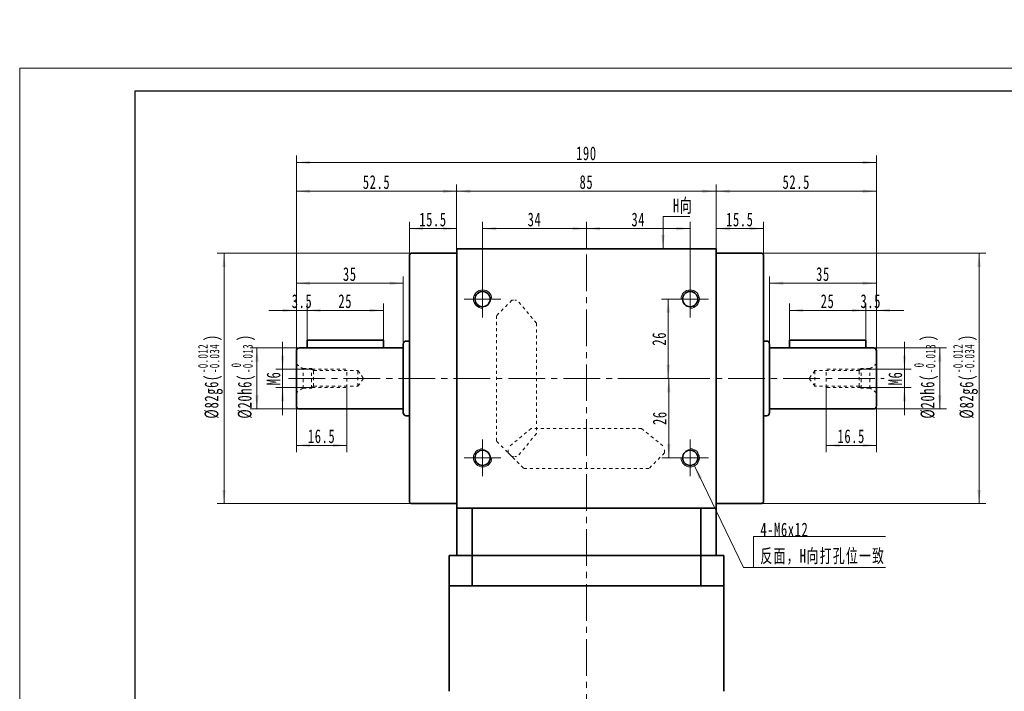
# Model space of a CAD drawing. Header units: millimetres. Extents: x 2211 to 2845, y -77 to 388.
# Tile 2 of 5: x 2211 to 2534, y 168 to 388. Entities that reach past the tile are written whole.
import ezdxf

# ---------------------------------------------------------------- set-up
doc = ezdxf.new("R2010")
doc.units = ezdxf.units.MM
doc.linetypes.add('点画线', pattern=[18, 12, -2, 2, -2])
doc.linetypes.add('虚线', pattern=[2, 1, -1])
doc.layers.get('0').update_dxf_attribs({"lineweight": 35})
for name, color, linetype, lineweight in [('EB0', 7, 'Continuous', 35), ('中心线层', 1, '点画线', 18), ('图框_外框线', 7, 'Continuous', 18), ('尺寸线层', 3, 'Continuous', 18), ('粗实线层', 7, 'Continuous', 35)]:
    doc.layers.add(name, color=color, linetype=linetype, lineweight=lineweight)
doc.styles.add('标准', font='txt', dxfattribs={"width": 0.667})
doc.dimstyles.new('a4-1-1', dxfattribs={"dimtxt": 3, "dimasz": 3, "dimexe": 1.5, "dimexo": 0, "dimgap": 0.5, "dimtad": 1, "dimdec": 3, "dimdsep": 46, "dimtxsty": '标准', "dimblk": '_CAXARROW', "dimcen": 0, "dimdle": 6, "dimazin": 2, "dimtfac": 0.707107, "dimtdec": 3, "dimtix": 1, "dimtmove": 2, "dimatfit": 3, "dimfxl": 0, "dimfrac": 2, "dimtolj": 1, "dimarcsym": 0})

# ---------------------------------------------------------------- blocks, each defined once
blk = doc.blocks.new('*X2')
at = {"layer": '尺寸线层', "linetype": 'Continuous'}
for points in [[(2354.14, 331.51), (2358.64, 332.07), (2358.64, 330.95)], [(2439.14, 331.51), (2434.64, 332.07), (2434.64, 330.95)]]:
    blk.add_hatch(color=0, dxfattribs=at).paths.add_polyline_path(points, flags=0)
at = {"layer": '尺寸线层', "color": 0, "linetype": 'Continuous'}
for p, q in [((2354.14, 312.69), (2354.14, 333.76)), ((2439.14, 312.69), (2439.14, 333.76)), ((2354.14, 331.51), (2439.14, 331.51))]:
    blk.add_line(p, q, dxfattribs=at)
at = {"layer": '尺寸线层', "color": 0, "insert": (2396.64, 334.49), "char_height": 4.5, "width": 9, "attachment_point": 5, "line_spacing_factor": 1.15057, "style": '标准'}
blk.add_mtext('\\T1.1;85', dxfattribs=at)
blk = doc.blocks.new('_CAXARROW')
blk.add_hatch(color=0).paths.add_polyline_path([(0, 0), (-1, 0.125), (-1, -0.125)], flags=0)
blk = doc.blocks.new('*X3')
at = {"layer": '尺寸线层', "linetype": 'Continuous'}
for points in [[(2338.64, 319.26), (2343.14, 318.69), (2343.14, 319.82)], [(2354.14, 319.26), (2349.64, 318.69), (2349.64, 319.82)]]:
    blk.add_hatch(color=0, dxfattribs=at).paths.add_polyline_path(points, flags=0)
at = {"layer": '尺寸线层', "color": 0, "linetype": 'Continuous'}
for p, q in [((2338.64, 310.69), (2338.64, 321.51)), ((2354.14, 312.69), (2354.14, 321.51)), ((2354.14, 319.26), (2338.64, 319.26))]:
    blk.add_line(p, q, dxfattribs=at)
at = {"layer": '尺寸线层', "color": 0, "insert": (2346.39, 322.23), "char_height": 4.5, "width": 16.2373, "attachment_point": 5, "line_spacing_factor": 1.15057, "style": '标准'}
blk.add_mtext('\\T1.1;15.5', dxfattribs=at)
blk = doc.blocks.new('*X4')
at = {"layer": '尺寸线层', "linetype": 'Continuous'}
for points in [[(2439.14, 319.26), (2443.64, 319.82), (2443.64, 318.69)], [(2454.64, 319.26), (2450.14, 319.82), (2450.14, 318.69)]]:
    blk.add_hatch(color=0, dxfattribs=at).paths.add_polyline_path(points, flags=0)
at = {"layer": '尺寸线层', "color": 0, "linetype": 'Continuous'}
for p, q in [((2439.14, 312.69), (2439.14, 321.51)), ((2454.64, 310.69), (2454.64, 321.51)), ((2439.14, 319.26), (2454.64, 319.26))]:
    blk.add_line(p, q, dxfattribs=at)
at = {"layer": '尺寸线层', "color": 0, "insert": (2446.89, 322.23), "char_height": 4.5, "width": 16.2373, "attachment_point": 5, "line_spacing_factor": 1.15057, "style": '标准'}
blk.add_mtext('\\T1.1;15.5', dxfattribs=at)
blk = doc.blocks.new('*X5')
at = {"layer": '尺寸线层', "linetype": 'Continuous'}
for points in [[(2301.64, 340.94), (2306.14, 341.5), (2306.14, 340.38)], [(2491.64, 340.94), (2487.14, 341.5), (2487.14, 340.38)]]:
    blk.add_hatch(color=0, dxfattribs=at).paths.add_polyline_path(points, flags=0)
at = {"layer": '尺寸线层', "color": 0, "linetype": 'Continuous'}
for p, q in [((2301.64, 281.38), (2301.64, 343.19)), ((2491.64, 279.19), (2491.64, 343.19)), ((2301.64, 340.94), (2491.64, 340.94))]:
    blk.add_line(p, q, dxfattribs=at)
at = {"layer": '尺寸线层', "color": 0, "insert": (2396.64, 343.91), "char_height": 4.5, "width": 11.9606, "attachment_point": 5, "line_spacing_factor": 1.15057, "style": '标准'}
blk.add_mtext('\\T1.1;190', dxfattribs=at)
blk = doc.blocks.new('*X6')
at = {"layer": '尺寸线层', "linetype": 'Continuous'}
for points in [[(2362.64, 319.26), (2367.14, 319.82), (2367.14, 318.69)], [(2396.64, 319.26), (2392.14, 319.82), (2392.14, 318.69)]]:
    blk.add_hatch(color=0, dxfattribs=at).paths.add_polyline_path(points, flags=0)
at = {"layer": '尺寸线层', "color": 0, "linetype": 'Continuous'}
for p, q in [((2362.64, 302.19), (2362.64, 321.51)), ((2396.64, 314.99), (2396.64, 321.51)), ((2362.64, 319.26), (2396.64, 319.26))]:
    blk.add_line(p, q, dxfattribs=at)
at = {"layer": '尺寸线层', "color": 0, "insert": (2379.64, 322.23), "char_height": 4.5, "width": 9, "attachment_point": 5, "line_spacing_factor": 1.15057, "style": '标准'}
blk.add_mtext('\\T1.1;34', dxfattribs=at)
blk = doc.blocks.new('*X7')
at = {"layer": '尺寸线层', "linetype": 'Continuous'}
for points in [[(2396.64, 319.26), (2401.14, 319.82), (2401.14, 318.69)], [(2430.64, 319.26), (2426.14, 319.82), (2426.14, 318.69)]]:
    blk.add_hatch(color=0, dxfattribs=at).paths.add_polyline_path(points, flags=0)
at = {"layer": '尺寸线层', "color": 0, "linetype": 'Continuous'}
for p, q in [((2396.64, 314.99), (2396.64, 321.51)), ((2430.64, 302.19), (2430.64, 321.51)), ((2396.64, 319.26), (2430.64, 319.26))]:
    blk.add_line(p, q, dxfattribs=at)
at = {"layer": '尺寸线层', "color": 0, "insert": (2413.64, 322.23), "char_height": 4.5, "width": 9, "attachment_point": 5, "line_spacing_factor": 1.15057, "style": '标准'}
blk.add_mtext('\\T1.1;34', dxfattribs=at)
blk = doc.blocks.new('*X9')
at = {"layer": '尺寸线层', "color": 0, "char_height": 4.5, "attachment_point": 1, "rotation": 90, "line_spacing_factor": 1.15057, "style": '标准'}
for s, insert, width in [('\\T1.1;{\\H0.707107x;-0.012}', (2269.42, 271.96), 38.1799), ('\\T1.1;)', (2271.56, 282.41), 105.3014), ('\\T1.1;{\\H0.707107x;-0.034}', (2273.22, 271.96), 38.1799), ('\\T1.1;%%C82g6(', (2271.56, 257.03), 105.3014)]:
    blk.add_mtext(s, dxfattribs=dict(at, insert=insert, width=width))
blk = doc.blocks.new('*X8')
at = {"layer": '尺寸线层', "linetype": 'Continuous'}
for points in [[(2277.93, 311.19), (2278.49, 306.69), (2277.36, 306.69)], [(2277.93, 229.19), (2278.49, 233.69), (2277.36, 233.69)]]:
    blk.add_hatch(color=0, dxfattribs=at).paths.add_polyline_path(points, flags=0)
at = {"layer": '尺寸线层', "color": 0, "linetype": 'Continuous'}
for p, q in [((2339.14, 311.19), (2275.68, 311.19)), ((2277.93, 311.19), (2277.93, 229.19)), ((2339.14, 229.19), (2275.68, 229.19))]:
    blk.add_line(p, q, dxfattribs=at)
at = {"layer": '尺寸线层', "color": 0}
blk.add_blockref('*X9', (0, 0), dxfattribs=at)
blk = doc.blocks.new('*X11')
at = {"layer": '尺寸线层', "color": 0, "char_height": 4.5, "attachment_point": 1, "rotation": 90, "line_spacing_factor": 1.15057, "style": '标准'}
for s, insert, width in [('\\T1.1;{\\H0.707107x;-0.012}', (2516.76, 271.96), 38.1799), ('\\T1.1;)', (2518.9, 282.41), 105.3014), ('\\T1.1;{\\H0.707107x;-0.034}', (2520.56, 271.96), 38.1799), ('\\T1.1;%%C82g6(', (2518.9, 257.03), 105.3014)]:
    blk.add_mtext(s, dxfattribs=dict(at, insert=insert, width=width))
blk = doc.blocks.new('*X10')
at = {"layer": '尺寸线层', "linetype": 'Continuous'}
for points in [[(2525.27, 311.19), (2525.83, 306.69), (2524.7, 306.69)], [(2525.27, 229.19), (2525.83, 233.69), (2524.7, 233.69)]]:
    blk.add_hatch(color=0, dxfattribs=at).paths.add_polyline_path(points, flags=0)
at = {"layer": '尺寸线层', "color": 0, "linetype": 'Continuous'}
for p, q in [((2454.14, 311.19), (2527.52, 311.19)), ((2525.27, 311.19), (2525.27, 229.19)), ((2454.14, 229.19), (2527.52, 229.19))]:
    blk.add_line(p, q, dxfattribs=at)
at = {"layer": '尺寸线层', "color": 0}
blk.add_blockref('*X11', (0, 0), dxfattribs=at)
blk = doc.blocks.new('*X12')
at = {"layer": '尺寸线层', "linetype": 'Continuous'}
blk.add_hatch(color=0, dxfattribs=at).paths.add_polyline_path([(-19.38, 33.26), (-16.91, 29.46), (-17.92, 28.96)], flags=0)
at = {"layer": '尺寸线层', "color": 0, "linetype": 'Continuous'}
blk.add_line((-19.38, 33.26), (-3.28, 0), dxfattribs=at)
at = {"layer": '尺寸线层', "color": 0}
for p, q in [((0, 10.16), (43.2, 10.16)), ((0, 0), (0, 10.16)), ((-3.28, 0), (0, 0)), ((0, 0), (43.2, 0))]:
    blk.add_line(p, q, dxfattribs=at)
at = {"layer": '尺寸线层', "color": 0, "insert": (2.25, 0.9), "char_height": 4.5, "width": 81.9069, "attachment_point": 7, "line_spacing_factor": 1.15057, "style": '标准'}
blk.add_mtext('\\T1.1;4-M6x12\\P反面，H向打孔位一致', dxfattribs=at)
blk = doc.blocks.new('*X15')
at = {"layer": '尺寸线层', "linetype": 'Continuous'}
blk.add_hatch(color=0, dxfattribs=at).paths.add_polyline_path([(-1.02, -10.51), (-1.58, -6.01), (-0.46, -6.01)], flags=0)
at = {"layer": '尺寸线层', "color": 0, "linetype": 'Continuous'}
blk.add_line((-1.02, -10.51), (-1.02, 0), dxfattribs=at)
at = {"layer": '尺寸线层', "color": 0}
for p, q in [((-1.02, 0), (0, 0)), ((0, 0), (0, 0)), ((0, 0), (7.75, 0))]:
    blk.add_line(p, q, dxfattribs=at)
at = {"layer": '尺寸线层', "color": 0, "insert": (2.25, 0.9), "char_height": 4.5, "width": 10.9936, "attachment_point": 7, "line_spacing_factor": 1.15057, "style": '标准'}
blk.add_mtext('\\T1.1;H向', dxfattribs=at)
blk = doc.blocks.new('*X21')
at = {"layer": '尺寸线层', "linetype": 'Continuous'}
for points in [[(2301.64, 331.51), (2306.14, 330.95), (2306.14, 332.07)], [(2354.14, 331.51), (2349.64, 330.95), (2349.64, 332.07)]]:
    blk.add_hatch(color=0, dxfattribs=at).paths.add_polyline_path(points, flags=0)
at = {"layer": '尺寸线层', "color": 0, "linetype": 'Continuous'}
for p, q in [((2301.64, 279.19), (2301.64, 333.76)), ((2354.14, 312.69), (2354.14, 333.76)), ((2354.14, 331.51), (2301.64, 331.51))]:
    blk.add_line(p, q, dxfattribs=at)
at = {"layer": '尺寸线层', "color": 0, "insert": (2327.89, 334.49), "char_height": 4.5, "width": 16.3346, "attachment_point": 5, "line_spacing_factor": 1.15057, "style": '标准'}
blk.add_mtext('\\T1.1;52.5', dxfattribs=at)
blk = doc.blocks.new('*X22')
at = {"layer": '尺寸线层', "linetype": 'Continuous'}
for points in [[(2500.81, 273.19), (2501.38, 277.69), (2500.25, 277.69)], [(2500.81, 267.19), (2501.38, 262.69), (2500.25, 262.69)]]:
    blk.add_hatch(color=0, dxfattribs=at).paths.add_polyline_path(points, flags=0)
at = {"layer": '尺寸线层', "color": 0, "linetype": 'Continuous'}
for p, q in [((2500.81, 282.19), (2500.81, 258.19)), ((2486.44, 273.19), (2503.06, 273.19)), ((2486.44, 267.19), (2503.06, 267.19))]:
    blk.add_line(p, q, dxfattribs=at)
at = {"layer": '尺寸线层', "color": 0, "insert": (2497.84, 270.19), "char_height": 4.5, "width": 9, "attachment_point": 5, "rotation": 90, "line_spacing_factor": 1.15057, "style": '标准'}
blk.add_mtext('\\T1.1;M6', dxfattribs=at)
blk = doc.blocks.new('*X23')
at = {"layer": '尺寸线层', "linetype": 'Continuous'}
for points in [[(2475.14, 248.27), (2479.64, 247.7), (2479.64, 248.83)], [(2491.64, 248.27), (2487.14, 247.7), (2487.14, 248.83)]]:
    blk.add_hatch(color=0, dxfattribs=at).paths.add_polyline_path(points, flags=0)
at = {"layer": '尺寸线层', "color": 0, "linetype": 'Continuous'}
for p, q in [((2475.14, 267.19), (2475.14, 246.02)), ((2491.64, 261.19), (2491.64, 246.02)), ((2491.64, 248.27), (2475.14, 248.27))]:
    blk.add_line(p, q, dxfattribs=at)
at = {"layer": '尺寸线层', "color": 0, "insert": (2483.39, 251.24), "char_height": 4.5, "width": 16.2373, "attachment_point": 5, "line_spacing_factor": 1.15057, "style": '标准'}
blk.add_mtext('\\T1.1;16.5', dxfattribs=at)
blk = doc.blocks.new('*X24')
at = {"layer": '尺寸线层', "linetype": 'Continuous'}
for points in [[(2456.64, 301.36), (2461.14, 301.92), (2461.14, 300.8)], [(2491.64, 301.36), (2487.14, 301.92), (2487.14, 300.8)]]:
    blk.add_hatch(color=0, dxfattribs=at).paths.add_polyline_path(points, flags=0)
at = {"layer": '尺寸线层', "color": 0, "linetype": 'Continuous'}
for p, q in [((2456.64, 281.44), (2456.64, 303.61)), ((2491.64, 279.19), (2491.64, 303.61)), ((2456.64, 301.36), (2491.64, 301.36))]:
    blk.add_line(p, q, dxfattribs=at)
at = {"layer": '尺寸线层', "color": 0, "insert": (2474.14, 304.34), "char_height": 4.5, "width": 9, "attachment_point": 5, "line_spacing_factor": 1.15057, "style": '标准'}
blk.add_mtext('\\T1.1;35', dxfattribs=at)
blk = doc.blocks.new('*X25')
at = {"layer": '尺寸线层', "linetype": 'Continuous'}
for points in [[(2488.14, 292.49), (2483.64, 293.05), (2483.64, 291.93)], [(2491.64, 292.49), (2496.14, 293.05), (2496.14, 291.93)]]:
    blk.add_hatch(color=0, dxfattribs=at).paths.add_polyline_path(points, flags=0)
at = {"layer": '尺寸线层', "color": 0, "linetype": 'Continuous'}
for p, q in [((2488.14, 282.69), (2488.14, 294.74)), ((2491.64, 279.19), (2491.64, 294.74)), ((2479.14, 292.49), (2500.64, 292.49))]:
    blk.add_line(p, q, dxfattribs=at)
at = {"layer": '尺寸线层', "color": 0, "insert": (2489.79, 295.47), "char_height": 4.5, "width": 11.5387, "attachment_point": 5, "line_spacing_factor": 1.15057, "style": '标准'}
blk.add_mtext('\\T1.1;3.5', dxfattribs=at)
blk = doc.blocks.new('*X26')
at = {"layer": '尺寸线层', "linetype": 'Continuous'}
for points in [[(2463.14, 292.49), (2467.64, 291.93), (2467.64, 293.05)], [(2488.14, 292.49), (2483.64, 291.93), (2483.64, 293.05)]]:
    blk.add_hatch(color=0, dxfattribs=at).paths.add_polyline_path(points, flags=0)
at = {"layer": '尺寸线层', "color": 0, "linetype": 'Continuous'}
for p, q in [((2463.14, 282.69), (2463.14, 294.74)), ((2488.14, 282.69), (2488.14, 294.74)), ((2488.14, 292.49), (2463.14, 292.49))]:
    blk.add_line(p, q, dxfattribs=at)
at = {"layer": '尺寸线层', "color": 0, "insert": (2475.64, 295.47), "char_height": 4.5, "width": 9, "attachment_point": 5, "line_spacing_factor": 1.15057, "style": '标准'}
blk.add_mtext('\\T1.1;25', dxfattribs=at)
blk = doc.blocks.new('*X27')
at = {"layer": '尺寸线层', "linetype": 'Continuous'}
for points in [[(2439.14, 331.51), (2443.64, 332.07), (2443.64, 330.95)], [(2491.64, 331.51), (2487.14, 332.07), (2487.14, 330.95)]]:
    blk.add_hatch(color=0, dxfattribs=at).paths.add_polyline_path(points, flags=0)
at = {"layer": '尺寸线层', "color": 0, "linetype": 'Continuous'}
for p, q in [((2439.14, 312.69), (2439.14, 333.76)), ((2491.64, 279.19), (2491.64, 333.76)), ((2439.14, 331.51), (2491.64, 331.51))]:
    blk.add_line(p, q, dxfattribs=at)
at = {"layer": '尺寸线层', "color": 0, "insert": (2465.39, 334.49), "char_height": 4.5, "width": 16.3346, "attachment_point": 5, "line_spacing_factor": 1.15057, "style": '标准'}
blk.add_mtext('\\T1.1;52.5', dxfattribs=at)
blk = doc.blocks.new('*X40')
at = {"layer": '尺寸线层', "color": 0, "char_height": 4.5, "attachment_point": 1, "rotation": 90, "line_spacing_factor": 1.15057, "style": '标准'}
for s, insert, width in [('\\T1.1;)', (2506.12, 282.41), 105.3014), ('\\T1.1;{\\H0.707107x;-0.013}', (2507.78, 271.96), 38.1799), ('\\T1.1;{\\H0.707107x;0}', (2503.98, 273.81), 38.1799), ('\\T1.1;%%C20h6(', (2506.12, 257.03), 105.3014)]:
    blk.add_mtext(s, dxfattribs=dict(at, insert=insert, width=width))
blk = doc.blocks.new('*X39')
at = {"layer": '尺寸线层', "linetype": 'Continuous'}
for points in [[(2512.39, 280.19), (2512.96, 275.69), (2511.83, 275.69)], [(2512.39, 260.19), (2512.96, 264.69), (2511.83, 264.69)]]:
    blk.add_hatch(color=0, dxfattribs=at).paths.add_polyline_path(points, flags=0)
at = {"layer": '尺寸线层', "color": 0, "linetype": 'Continuous'}
for p, q in [((2490.64, 280.19), (2514.64, 280.19)), ((2512.39, 280.19), (2512.39, 260.19)), ((2490.64, 260.19), (2514.64, 260.19))]:
    blk.add_line(p, q, dxfattribs=at)
at = {"layer": '尺寸线层', "color": 0}
blk.add_blockref('*X40', (0, 0), dxfattribs=at)
blk = doc.blocks.new('*X41')
at = {"layer": '尺寸线层', "linetype": 'Continuous'}
for points in [[(2305.14, 292.49), (2309.64, 293.05), (2309.64, 291.93)], [(2330.14, 292.49), (2325.64, 293.05), (2325.64, 291.93)]]:
    blk.add_hatch(color=0, dxfattribs=at).paths.add_polyline_path(points, flags=0)
at = {"layer": '尺寸线层', "color": 0, "linetype": 'Continuous'}
for p, q in [((2305.14, 282.69), (2305.14, 294.74)), ((2330.14, 282.69), (2330.14, 294.74)), ((2305.14, 292.49), (2330.14, 292.49))]:
    blk.add_line(p, q, dxfattribs=at)
at = {"layer": '尺寸线层', "color": 0, "insert": (2317.64, 295.47), "char_height": 4.5, "width": 9, "attachment_point": 5, "line_spacing_factor": 1.15057, "style": '标准'}
blk.add_mtext('\\T1.1;25', dxfattribs=at)
blk = doc.blocks.new('*X42')
at = {"layer": '尺寸线层', "linetype": 'Continuous'}
for points in [[(2301.64, 292.49), (2297.14, 291.93), (2297.14, 293.05)], [(2305.14, 292.49), (2309.64, 291.93), (2309.64, 293.05)]]:
    blk.add_hatch(color=0, dxfattribs=at).paths.add_polyline_path(points, flags=0)
at = {"layer": '尺寸线层', "color": 0, "linetype": 'Continuous'}
for p, q in [((2301.64, 279.19), (2301.64, 294.74)), ((2305.14, 282.69), (2305.14, 294.74)), ((2314.14, 292.49), (2292.64, 292.49))]:
    blk.add_line(p, q, dxfattribs=at)
at = {"layer": '尺寸线层', "color": 0, "insert": (2303.49, 295.47), "char_height": 4.5, "width": 11.5387, "attachment_point": 5, "line_spacing_factor": 1.15057, "style": '标准'}
blk.add_mtext('\\T1.1;3.5', dxfattribs=at)
blk = doc.blocks.new('*X43')
at = {"layer": '尺寸线层', "linetype": 'Continuous'}
for points in [[(2297.14, 273.19), (2297.7, 277.69), (2296.58, 277.69)], [(2297.14, 267.19), (2297.7, 262.69), (2296.58, 262.69)]]:
    blk.add_hatch(color=0, dxfattribs=at).paths.add_polyline_path(points, flags=0)
at = {"layer": '尺寸线层', "color": 0, "linetype": 'Continuous'}
for p, q in [((2297.14, 282.19), (2297.14, 258.19)), ((2306.84, 273.19), (2294.89, 273.19)), ((2306.84, 267.19), (2294.89, 267.19))]:
    blk.add_line(p, q, dxfattribs=at)
at = {"layer": '尺寸线层', "color": 0, "insert": (2294.16, 270.19), "char_height": 4.5, "width": 9, "attachment_point": 5, "rotation": 90, "line_spacing_factor": 1.15057, "style": '标准'}
blk.add_mtext('\\T1.1;M6', dxfattribs=at)
blk = doc.blocks.new('*X44')
at = {"layer": '尺寸线层', "linetype": 'Continuous'}
for points in [[(2301.64, 248.27), (2306.14, 248.83), (2306.14, 247.7)], [(2318.14, 248.27), (2313.64, 248.83), (2313.64, 247.7)]]:
    blk.add_hatch(color=0, dxfattribs=at).paths.add_polyline_path(points, flags=0)
at = {"layer": '尺寸线层', "color": 0, "linetype": 'Continuous'}
for p, q in [((2318.14, 267.19), (2318.14, 246.02)), ((2301.64, 261.19), (2301.64, 246.02)), ((2301.64, 248.27), (2318.14, 248.27))]:
    blk.add_line(p, q, dxfattribs=at)
at = {"layer": '尺寸线层', "color": 0, "insert": (2309.89, 251.24), "char_height": 4.5, "width": 16.2373, "attachment_point": 5, "line_spacing_factor": 1.15057, "style": '标准'}
blk.add_mtext('\\T1.1;16.5', dxfattribs=at)
blk = doc.blocks.new('*X46')
at = {"layer": '尺寸线层', "color": 0, "char_height": 4.5, "attachment_point": 1, "rotation": 90, "line_spacing_factor": 1.15057, "style": '标准'}
for s, insert, width in [('\\T1.1;)', (2282.44, 282.41), 105.3014), ('\\T1.1;{\\H0.707107x;-0.013}', (2284.1, 271.96), 38.1799), ('\\T1.1;{\\H0.707107x;0}', (2280.3, 273.81), 38.1799), ('\\T1.1;%%C20h6(', (2282.44, 257.03), 105.3014)]:
    blk.add_mtext(s, dxfattribs=dict(at, insert=insert, width=width))
blk = doc.blocks.new('*X45')
at = {"layer": '尺寸线层', "linetype": 'Continuous'}
for points in [[(2288.72, 280.19), (2289.28, 275.69), (2288.15, 275.69)], [(2288.72, 260.19), (2289.28, 264.69), (2288.15, 264.69)]]:
    blk.add_hatch(color=0, dxfattribs=at).paths.add_polyline_path(points, flags=0)
at = {"layer": '尺寸线层', "color": 0, "linetype": 'Continuous'}
for p, q in [((2302.64, 280.19), (2286.47, 280.19)), ((2288.72, 280.19), (2288.72, 260.19)), ((2302.64, 260.19), (2286.47, 260.19))]:
    blk.add_line(p, q, dxfattribs=at)
at = {"layer": '尺寸线层', "color": 0}
blk.add_blockref('*X46', (0, 0), dxfattribs=at)
blk = doc.blocks.new('*X47')
at = {"layer": '尺寸线层', "linetype": 'Continuous'}
for points in [[(2423.46, 296.19), (2422.9, 291.69), (2424.03, 291.69)], [(2423.46, 270.19), (2422.9, 274.69), (2424.03, 274.69)]]:
    blk.add_hatch(color=0, dxfattribs=at).paths.add_polyline_path(points, flags=0)
at = {"layer": '尺寸线层', "color": 0, "linetype": 'Continuous'}
for p, q in [((2424.64, 296.19), (2421.21, 296.19)), ((2423.46, 270.19), (2423.46, 296.19)), ((2426.16, 270.19), (2421.21, 270.19))]:
    blk.add_line(p, q, dxfattribs=at)
at = {"layer": '尺寸线层', "color": 0, "insert": (2420.49, 283.19), "char_height": 4.5, "width": 9, "attachment_point": 5, "rotation": 90, "line_spacing_factor": 1.15057, "style": '标准'}
blk.add_mtext('\\T1.1;26', dxfattribs=at)
blk = doc.blocks.new('*X48')
at = {"layer": '尺寸线层', "linetype": 'Continuous'}
for points in [[(2423.63, 270.19), (2424.2, 265.69), (2423.07, 265.69)], [(2423.63, 244.19), (2424.2, 248.69), (2423.07, 248.69)]]:
    blk.add_hatch(color=0, dxfattribs=at).paths.add_polyline_path(points, flags=0)
at = {"layer": '尺寸线层', "color": 0, "linetype": 'Continuous'}
for p, q in [((2406.94, 270.19), (2425.88, 270.19)), ((2423.63, 270.19), (2423.63, 244.19)), ((2424.64, 244.19), (2421.38, 244.19))]:
    blk.add_line(p, q, dxfattribs=at)
at = {"layer": '尺寸线层', "color": 0, "insert": (2420.66, 257.19), "char_height": 4.5, "width": 9, "attachment_point": 5, "rotation": 90, "line_spacing_factor": 1.15057, "style": '标准'}
blk.add_mtext('\\T1.1;26', dxfattribs=at)
blk = doc.blocks.new('*X49')
at = {"layer": '尺寸线层', "linetype": 'Continuous'}
for points in [[(2301.64, 301.36), (2306.14, 300.8), (2306.14, 301.92)], [(2336.64, 301.36), (2332.14, 300.8), (2332.14, 301.92)]]:
    blk.add_hatch(color=0, dxfattribs=at).paths.add_polyline_path(points, flags=0)
at = {"layer": '尺寸线层', "color": 0, "linetype": 'Continuous'}
for p, q in [((2301.64, 279.19), (2301.64, 303.61)), ((2336.64, 281.44), (2336.64, 303.61)), ((2336.64, 301.36), (2301.64, 301.36))]:
    blk.add_line(p, q, dxfattribs=at)
at = {"layer": '尺寸线层', "color": 0, "insert": (2319.14, 304.34), "char_height": 4.5, "width": 9, "attachment_point": 5, "line_spacing_factor": 1.15057, "style": '标准'}
blk.add_mtext('\\T1.1;35', dxfattribs=at)

msp = doc.modelspace()

# ---------------------------------------------------------------- linework, layer by layer
at = {"color": 6, "linetype": '虚线', "lineweight": 18}
for p, q in [((2372.2464, 295.792), (2367.1464, 290.692)), ((2380.2714, 288.2641), (2374.0621, 295.792)), ((2380.2714, 288.2641), (2380.2714, 252.1199)), ((2378.5693, 253.822), (2371.0414, 247.6127)), ((2380.2714, 252.1199), (2374.0621, 244.592)), ((2414.7135, 253.822), (2378.5693, 253.822)), ((2414.7135, 253.822), (2422.2414, 247.6127)), ((2372.2464, 244.592), (2367.1464, 249.692)), ((2371.0414, 245.797), (2371.0414, 247.6127)), ((2371.0414, 245.797), (2376.1414, 240.697)), ((2422.2414, 245.797), (2417.1414, 240.697)), ((2422.2414, 245.797), (2422.2414, 247.6127))]:
    msp.add_line(p, q, dxfattribs=at)
at = {"color": 6, "linetype": '虚线', "lineweight": 18, "ltscale": 0.5}
for p, q in [((2372.2464, 295.792), (2374.0621, 295.792)), ((2372.2464, 244.592), (2374.0621, 244.592))]:
    msp.add_line(p, q, dxfattribs=at)
at = {"color": 7, "linetype": 'Continuous', "lineweight": 15}
for centre, start, end in [((2362.6414, 296.192), 0, 270), ((2430.6414, 296.192), 270, 180), ((2362.6414, 244.192), 90, 0), ((2430.6414, 244.192), 180, 90)]:
    msp.add_arc(centre, 3, start, end, dxfattribs=at)
at = {"layer": 'EB0'}
for p, q in [((2441.6414, 212.1924), (2351.6414, 212.1924)), ((2351.6414, 212.1924), (2351.6414, 202.1924)), ((2441.6414, 212.1924), (2441.6414, 202.1924)), ((2441.6414, 202.1924), (2351.6414, 202.1924)), ((2351.6414, 202.1924), (2351.6414, 167.6924)), ((2441.6414, 202.1924), (2441.6414, 167.6924))]:
    msp.add_line(p, q, dxfattribs=at)
at = {"layer": '中心线层'}
for p, q in [((2396.6414, 82.8009), (2396.6414, 314.9916)), ((2362.6414, 290.192), (2362.6414, 302.192)), ((2430.6414, 290.192), (2430.6414, 302.192)), ((2356.6414, 296.192), (2368.6414, 296.192)), ((2436.6414, 296.192), (2424.6414, 296.192)), ((2299.0952, 270.192), (2494.1876, 270.192)), ((2362.6414, 250.192), (2362.6414, 238.192)), ((2430.6414, 250.192), (2430.6414, 238.192)), ((2356.6414, 244.192), (2368.6414, 244.192)), ((2436.6414, 244.192), (2424.6414, 244.192))]:
    msp.add_line(p, q, dxfattribs=at)
at = {"layer": '图框_外框线', "color": 3}
msp.add_lwpolyline([(2210.9966, -76.7039), (2845.3669, -76.7039), (2845.3669, 371.8866), (2210.9966, 371.8866)], close=True, dxfattribs=at)
at = {"layer": '图框_外框线', "color": 3, "lineweight": 25}
msp.add_lwpolyline([(2248.7567, -69.1519), (2837.8148, -69.1519), (2837.8148, 364.3345), (2248.7567, 364.3345)], close=True, dxfattribs=at)
at = {"layer": '粗实线层'}
for p, q in [((2339.1414, 311.192), (2338.6414, 310.692)), ((2338.6414, 310.692), (2338.6414, 229.692)), ((2354.1414, 311.192), (2339.1414, 311.192)), ((2439.1414, 312.692), (2354.1414, 312.692)), ((2354.1414, 312.692), (2354.1414, 227.692)), ((2439.1414, 312.692), (2439.1414, 227.692)), ((2439.1414, 311.192), (2454.1414, 311.192)), ((2454.1414, 311.192), (2454.6414, 310.692)), ((2454.6414, 310.692), (2454.6414, 229.692)), ((2305.1414, 282.692), (2330.1414, 282.692)), ((2305.1414, 282.692), (2305.1414, 280.192)), ((2330.1414, 282.692), (2330.1414, 280.192)), ((2336.6414, 281.442), (2336.6414, 258.942)), ((2337.6414, 282.442), (2338.6414, 282.442)), ((2455.6414, 282.442), (2454.6414, 282.442)), ((2456.6414, 281.442), (2456.6414, 258.942)), ((2488.1414, 282.692), (2463.1414, 282.692)), ((2463.1414, 282.692), (2463.1414, 280.192)), ((2488.1414, 282.692), (2488.1414, 280.192)), ((2301.6414, 279.192), (2301.6414, 261.192)), ((2336.6414, 280.192), (2302.6414, 280.192)), ((2456.6414, 280.192), (2490.6414, 280.192)), ((2491.6414, 279.192), (2491.6414, 261.192)), ((2302.6414, 260.192), (2336.6414, 260.192)), ((2490.6414, 260.192), (2456.6414, 260.192)), ((2337.6414, 257.942), (2338.6414, 257.942)), ((2455.6414, 257.942), (2454.6414, 257.942)), ((2338.6414, 229.692), (2339.1414, 229.192)), ((2354.1414, 229.192), (2339.1414, 229.192)), ((2439.1414, 229.192), (2454.1414, 229.192)), ((2454.6414, 229.692), (2454.1414, 229.192)), ((2354.1414, 227.692), (2439.1414, 227.692)), ((2354.1414, 212.1924), (2354.1414, 227.692)), ((2359.2091, 212.1924), (2359.2091, 227.692)), ((2434.0737, 212.1924), (2434.0737, 227.692)), ((2439.1414, 212.1924), (2439.1414, 227.692)), ((2359.2091, 212.1924), (2359.2091, 202.1924)), ((2434.0737, 212.1924), (2434.0737, 202.1924))]:
    msp.add_line(p, q, dxfattribs=at)
at = {"layer": '粗实线层', "color": 6, "linetype": '虚线', "lineweight": 18}
for p, q in [((2367.1464, 249.692), (2367.1464, 290.692)), ((2301.6414, 274.942), (2301.6414, 265.442)), ((2491.6414, 274.942), (2491.6414, 265.442)), ((2303.8414, 266.992), (2303.8414, 273.392)), ((2303.8414, 273.392), (2306.6414, 273.392)), ((2306.6414, 266.992), (2306.6414, 273.392)), ((2306.6414, 273.392), (2307.2914, 272.742)), ((2306.8414, 273.192), (2318.1414, 273.192)), ((2307.2914, 267.642), (2307.2914, 272.742)), ((2307.2914, 272.742), (2321.7887, 272.742)), ((2318.1414, 267.192), (2318.1414, 273.192)), ((2321.7887, 267.642), (2321.7887, 272.742)), ((2321.7887, 272.742), (2323.6414, 270.192)), ((2471.4941, 272.742), (2469.6414, 270.192)), ((2471.4941, 267.642), (2471.4941, 272.742)), ((2485.9914, 272.742), (2471.4941, 272.742)), ((2475.1414, 267.192), (2475.1414, 273.192)), ((2486.4414, 273.192), (2475.1414, 273.192)), ((2486.6414, 273.392), (2485.9914, 272.742)), ((2485.9914, 267.642), (2485.9914, 272.742)), ((2486.6414, 266.992), (2486.6414, 273.392)), ((2489.4414, 273.392), (2486.6414, 273.392)), ((2489.4414, 266.992), (2489.4414, 273.392)), ((2321.7887, 267.642), (2323.6414, 270.192)), ((2471.4941, 267.642), (2469.6414, 270.192)), ((2303.8414, 266.992), (2306.6414, 266.992)), ((2306.6414, 266.992), (2307.2914, 267.642)), ((2306.8414, 267.192), (2318.1414, 267.192)), ((2307.2914, 267.642), (2321.7887, 267.642)), ((2485.9914, 267.642), (2471.4941, 267.642)), ((2486.4414, 267.192), (2475.1414, 267.192)), ((2486.6414, 266.992), (2485.9914, 267.642)), ((2489.4414, 266.992), (2486.6414, 266.992)), ((2376.1414, 240.697), (2417.1414, 240.697))]:
    msp.add_line(p, q, dxfattribs=at)
at = {"layer": '粗实线层'}
for centre in [(2362.6414, 296.192), (2430.6414, 296.192), (2362.6414, 244.192), (2430.6414, 244.192)]:
    msp.add_circle(centre, 2.5, dxfattribs=at)
for centre, start, end in [((2337.6414, 281.442), 90, 180), ((2455.6414, 281.442), 0, 90), ((2302.6414, 279.192), 90, 180), ((2490.6414, 279.192), 0, 90), ((2302.6414, 261.192), 180, 270), ((2337.6414, 258.942), 180, 270), ((2455.6414, 258.942), 270, 0), ((2490.6414, 261.192), 270, 360)]:
    msp.add_arc(centre, 1, start, end, dxfattribs=at)
at = {"layer": '粗实线层', "color": 6, "linetype": '虚线', "lineweight": 18}
for centre, start, end in [((2307.2834, 280.6137), 225.150423, 244.516705), ((2485.9994, 280.6137), 295.483295, 314.849577), ((2307.2834, 259.7703), 115.483295, 134.849577), ((2485.9994, 259.7703), 45.150423, 64.516705)]:
    msp.add_arc(centre, 8, start, end, dxfattribs=at)

# ---------------------------------------------------------------- block references
at = {"layer": '尺寸线层'}
for name, p in [('*X15', (2422.7534, 323.1989)), ('*X12', (2451.3901, 208.264))]:
    msp.add_blockref(name, p, dxfattribs=at)

# ---------------------------------------------------------------- dimensions: what is measured, and where the dimension line sits
for base, p1, p2, text, picture, middle in [((2277.9258, 229.192), (2339.1414, 311.192), (2339.1414, 229.192), '\\A1;%%C82g6({\\H0.707107x;\\S-0.012^ -0.034;})', '*X8', (2273.0142, 270.192)), ((2288.7159, 260.192), (2302.6414, 280.192), (2302.6414, 260.192), '\\A1;%%C20h6({\\H0.707107x;\\S 0^ -0.013;})', '*X45', (2283.853, 270.192)), ((2525.2664, 229.192), (2454.1414, 311.192), (2454.1414, 229.192), '\\A1;%%C82g6({\\H0.707107x;\\S-0.012^ -0.034;})', '*X10', (2520.3548, 270.192)), ((2512.3928, 260.192), (2490.6414, 280.192), (2490.6414, 260.192), '\\A1;%%C20h6({\\H0.707107x;\\S 0^ -0.013;})', '*X39', (2507.5298, 270.192))]:
    dim = msp.add_linear_dim(base=base, p1=p1, p2=p2, angle=270, text=text, dimstyle='a4-1-1', override={"dimpost": '%%C<>', "dimsah": 1, "dimtfill": 1, "dimtolj": 0, "dimtzin": 8}, dxfattribs=at)
    dim.commit()
    dim.dimension.update_dxf_attribs({"geometry": picture, "text_midpoint": middle})
for base, p1, p2, picture, middle in [((2491.6414, 340.9377), (2301.6414, 281.3796), (2491.6414, 279.192), '*X5', (2396.6414, 343.9134)), ((2301.6414, 331.51), (2354.1414, 312.692), (2301.6414, 279.193), '*X21', (2327.8914, 334.4857)), ((2439.1414, 331.51), (2354.1414, 312.692), (2439.1414, 312.692), '*X2', (2396.6414, 334.4857)), ((2338.6414, 319.256), (2354.1414, 312.692), (2338.6414, 310.692), '*X3', (2346.3914, 322.2317)), ((2430.6414, 319.256), (2396.6414, 314.9916), (2430.6414, 302.192), '*X7', (2413.6414, 322.2317)), ((2454.6414, 319.256), (2439.1414, 312.692), (2454.6414, 310.692), '*X4', (2446.8914, 322.2317)), ((2301.6414, 301.361), (2336.6414, 281.442), (2301.6414, 279.192), '*X49', (2319.1414, 304.3366)), ((2491.6414, 301.361), (2456.6414, 281.442), (2491.6414, 279.192), '*X24', (2474.1414, 304.3366)), ((2330.1414, 292.4894), (2305.1414, 282.692), (2330.1414, 282.692), '*X41', (2317.6414, 295.4651)), ((2463.1414, 292.4894), (2488.1414, 282.692), (2463.1414, 282.692), '*X26', (2475.6414, 295.4651)), ((2318.1414, 248.2659), (2301.6414, 261.192), (2318.1414, 267.192), '*X44', (2309.8914, 251.2416)), ((2475.1414, 248.2659), (2491.6414, 261.192), (2475.1414, 267.192), '*X23', (2483.3914, 251.2416))]:
    dim = msp.add_linear_dim(base=base, p1=p1, p2=p2, dimstyle='a4-1-1', override={"dimsah": 1, "dimtfill": 1, "dimtzin": 8}, dxfattribs=at)
    dim.commit()
    dim.dimension.update_dxf_attribs({"geometry": picture, "text_midpoint": middle})
for base, p1, p2, angle, override, picture, middle in [((2491.6414, 331.51), (2439.1414, 312.692), (2491.6414, 279.192), 0, {"dimsah": 1, "dimtfill": 1, "dimtzin": 8}, '*X27', (2465.3914, 334.4857)), ((2396.6414, 319.256), (2362.6414, 302.192), (2396.6414, 314.9916), 0, {"dimsah": 1, "dimtfill": 1, "dimtzin": 8}, '*X6', (2379.6414, 322.2317)), ((2423.464, 296.192), (2426.157, 270.192), (2424.6414, 296.192), 90, {"dimsah": 1, "dimtfill": 1, "dimtzin": 8}, '*X47', (2420.4883, 283.192)), ((2297.1375, 267.192), (2306.8414, 273.192), (2306.8414, 267.192), 270, {"dimpost": 'M<>', "dimsah": 1, "dimtfac": 1, "dimtfill": 1, "dimtzin": 8}, '*X43', (2294.1619, 270.192)), ((2500.8131, 267.192), (2486.4414, 273.192), (2486.4414, 267.192), 270, {"dimpost": 'M<>', "dimsah": 1, "dimtfac": 1, "dimtfill": 1, "dimtzin": 8}, '*X22', (2497.8374, 270.192)), ((2423.6326, 244.192), (2406.9355, 270.192), (2424.6414, 244.192), 270, {"dimsah": 1, "dimtfill": 1, "dimtzin": 8}, '*X48', (2420.6569, 257.192))]:
    dim = msp.add_linear_dim(base=base, p1=p1, p2=p2, angle=angle, dimstyle='a4-1-1', override=override, dxfattribs=at)
    dim.commit()
    dim.dimension.update_dxf_attribs({"geometry": picture, "text_midpoint": middle})
for base, p1, p2, picture, middle in [((2301.6414, 292.4894), (2305.1414, 282.692), (2301.6414, 279.192), '*X42', (2303.4891, 295.4651)), ((2491.6414, 292.4894), (2488.1414, 282.692), (2491.6414, 279.192), '*X25', (2489.7937, 295.4651))]:
    dim = msp.add_linear_dim(base=base, p1=p1, p2=p2, dimstyle='a4-1-1', override={"dimsah": 1, "dimtfill": 1, "dimtzin": 8}, dxfattribs=at)
    dim.commit()
    dim.dimension.update_dxf_attribs({"geometry": picture, "text_midpoint": middle, "dimtype": 160})

doc.saveas('drawing.dxf')
